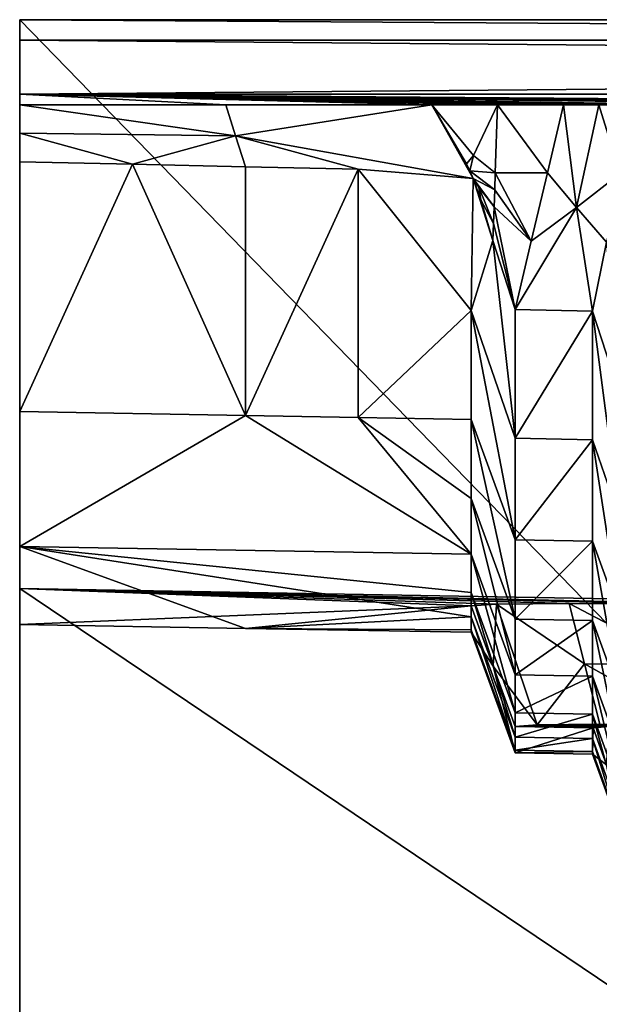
# Model space of a CAD drawing. Header units: inches. Extents: x -10.5 to 10.4, y -7.1 to 7.1.
# Tile 5 of 12: x -10.5 to -8, y 2.8 to 7.1. Entities that reach past the tile are written whole.
import ezdxf

# ---------------------------------------------------------------- set-up
doc = ezdxf.new("R2010")
doc.units = ezdxf.units.IN
doc.layers.get('0').update_dxf_attribs({"true_color": 0xc2ced6})

msp = doc.modelspace()

# ---------------------------------------------------------------- linework, layer by layer
for points in [[(-10.5009, 7.0866), (-10.5009, -7.0866), (3.2786, -7.0866), (-10.5009, 7.0866)], [(3.2786, -7.0866), (3.2786, 7.0866), (-10.5009, 7.0866), (3.2786, -7.0866)], [(-10.5009, 6.7618), (-10.5009, 7.0866), (-10.5009, 6.998), (-10.5009, 6.7618)], [(-10.5009, 5.3779), (-10.5009, 7.0866), (-10.5009, 6.7618), (-10.5009, 5.3779)], [(-10.5009, -5.3779), (-10.5009, -7.0866), (-10.5009, 7.0866), (-10.5009, -5.3779)], [(-10.5009, 7.0866), (-10.5009, 5.3779), (-10.5009, -5.3779), (-10.5009, 7.0866)], [(-10.5009, 7.0866), (3.2786, 7.0866), (3.2786, 6.998), (-10.5009, 7.0866)], [(3.2786, 6.998), (-10.5009, 6.998), (-10.5009, 7.0866), (3.2786, 6.998)], [(3.2786, 6.8799), (-10.5009, 6.998), (3.2786, 6.998), (3.2786, 6.8799)], [(-10.5009, 6.998), (3.2786, 6.8799), (-10.5009, 6.7618), (-10.5009, 6.998)], [(3.2786, 6.7618), (-10.5009, 6.7618), (3.2786, 6.8799), (3.2786, 6.7618)], [(-10.5009, 6.7157), (-10.5009, 6.5913), (-10.5009, 6.7618), (-10.5009, 6.7157)], [(-10.5009, 6.7618), (-10.5009, 6.5913), (-10.5009, 6.4669), (-10.5009, 6.7618)], [(-10.5009, 6.7618), (-10.5009, 6.4669), (-10.5009, 5.3779), (-10.5009, 6.7618)], [(-9.6028, 6.7157), (-10.5009, 6.7157), (-10.5009, 6.7618), (-9.6028, 6.7157)], [(-10.5009, 6.7618), (-8.7046, 6.7157), (-9.6028, 6.7157), (-10.5009, 6.7618)], [(-10.5009, 6.7618), (-8.4173, 6.7157), (-8.7046, 6.7157), (-10.5009, 6.7618)], [(-8.13, 6.7157), (-8.4173, 6.7157), (-10.5009, 6.7618), (-8.13, 6.7157)], [(-10.5009, 6.7618), (-7.8217, 6.7157), (-7.9759, 6.7157), (-10.5009, 6.7618)], [(-8.13, 6.7157), (-10.5009, 6.7618), (-7.9759, 6.7157), (-8.13, 6.7157)], [(-7.8217, 6.7157), (-10.5009, 6.7618), (-7.4738, 6.7157), (-7.8217, 6.7157)], [(-4.294, 6.7157), (-10.5009, 6.7618), (3.2786, 6.7618), (-4.294, 6.7157)], [(-7.4738, 6.7157), (-10.5009, 6.7618), (-6.6788, 6.7157), (-7.4738, 6.7157)], [(-10.5009, 6.7618), (-6.2814, 6.7157), (-6.6788, 6.7157), (-10.5009, 6.7618)], [(-10.5009, 6.7618), (-5.089, 6.7157), (-5.8839, 6.7157), (-10.5009, 6.7618)], [(-10.5009, 6.7618), (-4.6915, 6.7157), (-5.089, 6.7157), (-10.5009, 6.7618)], [(-10.5009, 6.7618), (-5.8839, 6.7157), (-6.2814, 6.7157), (-10.5009, 6.7618)], [(-10.5009, 6.7618), (-4.294, 6.7157), (-4.6915, 6.7157), (-10.5009, 6.7618)], [(-9.5597, 6.5804), (-10.5009, 6.5913), (-10.5009, 6.7157), (-9.5597, 6.5804)], [(-10.5009, 6.7157), (-9.6028, 6.7157), (-9.5597, 6.5804), (-10.5009, 6.7157)], [(-9.5597, 6.5804), (-9.6028, 6.7157), (-8.7046, 6.7157), (-9.5597, 6.5804)], [(-8.7046, 6.7157), (-8.5243, 6.394), (-9.5597, 6.5804), (-8.7046, 6.7157)], [(-8.553, 6.4578), (-8.7046, 6.7157), (-8.523, 6.4943), (-8.553, 6.4578)], [(-8.7046, 6.7157), (-8.4173, 6.7157), (-8.523, 6.4943), (-8.7046, 6.7157)], [(-8.7046, 6.7157), (-8.553, 6.4578), (-8.5243, 6.394), (-8.7046, 6.7157)], [(-8.4173, 6.7157), (-8.4274, 6.4194), (-8.523, 6.4943), (-8.4173, 6.7157)], [(-8.2004, 6.4183), (-8.4274, 6.4194), (-8.4173, 6.7157), (-8.2004, 6.4183)], [(-8.4173, 6.7157), (-8.13, 6.7157), (-8.2004, 6.4183), (-8.4173, 6.7157)], [(-8.0741, 6.2676), (-8.2004, 6.4183), (-8.13, 6.7157), (-8.0741, 6.2676)], [(-8.13, 6.7157), (-7.9759, 6.7157), (-8.0741, 6.2676), (-8.13, 6.7157)], [(-7.8823, 6.4157), (-8.0741, 6.2676), (-7.9759, 6.7157), (-7.8823, 6.4157)], [(-7.9759, 6.7157), (-7.8217, 6.7157), (-7.8823, 6.4157), (-7.9759, 6.7157)], [(-10.0088, 6.456), (-10.5009, 6.5913), (-9.5597, 6.5804), (-10.0088, 6.456)], [(-10.5009, 6.5913), (-10.0088, 6.456), (-10.5009, 6.4669), (-10.5009, 6.5913)], [(-9.5597, 6.5804), (-9.5167, 6.4451), (-10.0088, 6.456), (-9.5597, 6.5804)], [(-9.0246, 6.4341), (-9.5597, 6.5804), (-8.5243, 6.394), (-9.0246, 6.4341)], [(-9.5167, 6.4451), (-9.5597, 6.5804), (-9.0246, 6.4341), (-9.5167, 6.4451)], [(-8.5391, 6.4268), (-8.553, 6.4578), (-8.523, 6.4943), (-8.5391, 6.4268)], [(-8.5391, 6.4268), (-8.523, 6.4943), (-8.4274, 6.4194), (-8.5391, 6.4268)], [(-10.5009, 6.4669), (-10.0088, 6.456), (-10.5009, 5.3779), (-10.5009, 6.4669)], [(-10.5009, 5.3779), (-10.0088, 6.456), (-9.5167, 5.3607), (-10.5009, 5.3779)], [(-10.0088, 6.456), (-9.5167, 6.4451), (-9.5167, 5.3607), (-10.0088, 6.456)], [(-9.5167, 5.3607), (-9.5167, 6.4451), (-9.0246, 6.4341), (-9.5167, 5.3607)], [(-8.553, 6.4578), (-8.5391, 6.4268), (-8.5243, 6.394), (-8.553, 6.4578)], [(-9.0246, 6.4341), (-9.0246, 5.3521), (-9.5167, 5.3607), (-9.0246, 6.4341)], [(-9.0246, 6.4341), (-8.5243, 6.394), (-8.5324, 5.8178), (-9.0246, 6.4341)], [(-8.5324, 5.8178), (-9.0246, 5.3521), (-9.0246, 6.4341), (-8.5324, 5.8178)], [(-8.4299, 6.3453), (-8.5243, 6.394), (-8.5391, 6.4268), (-8.4299, 6.3453)], [(-8.4274, 6.4194), (-8.4299, 6.3453), (-8.5391, 6.4268), (-8.4274, 6.4194)], [(-8.2708, 6.1209), (-8.4299, 6.3453), (-8.4274, 6.4194), (-8.2708, 6.1209)], [(-8.4274, 6.4194), (-8.2004, 6.4183), (-8.2708, 6.1209), (-8.4274, 6.4194)], [(-8.2004, 6.4183), (-8.0741, 6.2676), (-8.2708, 6.1209), (-8.2004, 6.4183)], [(-7.8823, 6.4157), (-7.9428, 6.1157), (-8.0741, 6.2676), (-7.8823, 6.4157)], [(-8.5324, 5.8178), (-8.5243, 6.394), (-8.4375, 6.1231), (-8.5324, 5.8178)], [(-8.4899, 6.3007), (-8.5243, 6.394), (-8.4993, 6.356), (-8.4899, 6.3007)], [(-8.5243, 6.394), (-8.4324, 6.2712), (-8.4993, 6.356), (-8.5243, 6.394)], [(-8.4324, 6.2712), (-8.5243, 6.394), (-8.4299, 6.3453), (-8.4324, 6.2712)], [(-8.5243, 6.394), (-8.4899, 6.3007), (-8.4375, 6.1231), (-8.5243, 6.394)], [(-8.4993, 6.356), (-8.4349, 6.1971), (-8.4899, 6.3007), (-8.4993, 6.356)], [(-8.4349, 6.1971), (-8.4993, 6.356), (-8.4324, 6.2712), (-8.4349, 6.1971)], [(-8.4324, 6.2712), (-8.4299, 6.3453), (-8.2708, 6.1209), (-8.4324, 6.2712)], [(-8.4375, 6.1231), (-8.4899, 6.3007), (-8.4349, 6.1971), (-8.4375, 6.1231)], [(-8.3412, 5.8234), (-8.4349, 6.1971), (-8.4324, 6.2712), (-8.3412, 5.8234)], [(-8.4324, 6.2712), (-8.2708, 6.1209), (-8.3412, 5.8234), (-8.4324, 6.2712)], [(-8.3412, 5.8234), (-8.2708, 6.1209), (-8.0741, 6.2676), (-8.3412, 5.8234)], [(-8.0034, 5.8157), (-8.3412, 5.8234), (-8.0741, 6.2676), (-8.0034, 5.8157)], [(-7.9428, 6.1157), (-8.0034, 5.8157), (-8.0741, 6.2676), (-7.9428, 6.1157)], [(-8.3412, 5.8234), (-8.4375, 6.1231), (-8.4349, 6.1971), (-8.3412, 5.8234)], [(-8.4375, 6.1231), (-8.3412, 5.2614), (-8.5324, 5.8178), (-8.4375, 6.1231)], [(-8.4375, 6.1231), (-8.3412, 5.8234), (-8.3412, 5.2614), (-8.4375, 6.1231)], [(-7.8853, 5.4533), (-8.0034, 5.8157), (-7.9428, 6.1157), (-7.8853, 5.4533)], [(-8.5324, 5.3435), (-9.0246, 5.3521), (-8.5324, 5.8178), (-8.5324, 5.3435)], [(-8.3412, 4.818), (-8.5324, 5.3435), (-8.5324, 5.8178), (-8.3412, 4.818)], [(-8.5324, 5.8178), (-8.3412, 5.2614), (-8.3412, 4.818), (-8.5324, 5.8178)], [(-8.3412, 5.2614), (-8.3412, 5.8234), (-8.0034, 5.8157), (-8.3412, 5.2614)], [(-8.0034, 5.8157), (-8.0034, 5.2547), (-8.3412, 5.2614), (-8.0034, 5.8157)], [(-7.8853, 4.9144), (-8.0034, 5.2547), (-8.0034, 5.8157), (-7.8853, 4.9144)], [(-8.0034, 5.8157), (-7.8853, 5.4533), (-7.8853, 4.9144), (-8.0034, 5.8157)], [(-10.5009, 5.3779), (-10.5009, 4.7896), (-10.5009, -4.7896), (-10.5009, 5.3779)], [(-10.5009, -4.7896), (-10.5009, -5.3779), (-10.5009, 5.3779), (-10.5009, -4.7896)], [(-9.5167, 5.3607), (-10.5009, 4.7896), (-10.5009, 5.3779), (-9.5167, 5.3607)], [(-10.5009, 4.7896), (-9.5167, 5.3607), (-8.5324, 4.7553), (-10.5009, 4.7896)], [(-9.5167, 5.3607), (-9.0246, 5.3521), (-8.5324, 4.7553), (-9.5167, 5.3607)], [(-9.0246, 5.3521), (-8.5324, 5.3435), (-8.5324, 4.9981), (-9.0246, 5.3521)], [(-8.5324, 4.7553), (-9.0246, 5.3521), (-8.5324, 4.9981), (-8.5324, 4.7553)], [(-8.3412, 4.4725), (-8.5324, 4.9981), (-8.5324, 5.3435), (-8.3412, 4.4725)], [(-8.5324, 5.3435), (-8.3412, 4.818), (-8.3412, 4.4725), (-8.5324, 5.3435)], [(-8.3412, 4.818), (-8.3412, 5.2614), (-8.0034, 5.2547), (-8.3412, 4.818)], [(-8.0034, 5.2547), (-8.0034, 4.8121), (-8.3412, 4.818), (-8.0034, 5.2547)], [(-7.8853, 4.4876), (-8.0034, 4.8121), (-8.0034, 5.2547), (-7.8853, 4.4876)], [(-8.0034, 5.2547), (-7.8853, 4.9144), (-7.8853, 4.4876), (-8.0034, 5.2547)], [(-8.3412, 4.2297), (-8.5324, 4.7553), (-8.5324, 4.9981), (-8.3412, 4.2297)], [(-8.5324, 4.9981), (-8.3412, 4.4725), (-8.3412, 4.2297), (-8.5324, 4.9981)], [(-8.3412, 4.4725), (-8.3412, 4.818), (-8.0034, 4.8121), (-8.3412, 4.4725)], [(-8.0034, 4.8121), (-8.0034, 4.4666), (-8.3412, 4.4725), (-8.0034, 4.8121)], [(-7.8853, 4.1421), (-8.0034, 4.4666), (-8.0034, 4.8121), (-7.8853, 4.1421)], [(-8.0034, 4.8121), (-7.8853, 4.4876), (-7.8853, 4.1421), (-8.0034, 4.8121)], [(-10.5009, 4.7896), (-10.5009, 4.4493), (-10.5009, -4.4493), (-10.5009, 4.7896)], [(-10.5009, -4.4493), (-10.5009, -4.7896), (-10.5009, 4.7896), (-10.5009, -4.4493)], [(-10.5009, 4.7896), (-8.5324, 4.7553), (-8.5324, 4.5892), (-10.5009, 4.7896)], [(-8.5324, 4.4827), (-10.5009, 4.7896), (-8.5324, 4.5892), (-8.5324, 4.4827)], [(-8.5324, 4.4827), (-9.5167, 4.4321), (-10.5009, 4.7896), (-8.5324, 4.4827)], [(-9.5167, 4.4321), (-10.5009, 4.4493), (-10.5009, 4.7896), (-9.5167, 4.4321)], [(-8.3412, 4.0636), (-8.5324, 4.5892), (-8.5324, 4.7553), (-8.3412, 4.0636)], [(-8.5324, 4.7553), (-8.3412, 4.2297), (-8.3412, 4.0636), (-8.5324, 4.7553)], [(-10.5009, 4.4493), (-10.5009, 4.6063), (-10.5009, -4.6063), (-10.5009, 4.4493)], [(-7.0755, 4.5304), (-10.5009, 4.6063), (-7.633, 4.5382), (-7.0755, 4.5304)], [(-8.1057, 4.5409), (-7.633, 4.5382), (-10.5009, 4.6063), (-8.1057, 4.5409)], [(2.8191, 4.3738), (-10.5009, 4.6063), (-7.0755, 4.5304), (2.8191, 4.3738)], [(-10.5009, 4.6063), (-8.4215, 4.5382), (-8.1057, 4.5409), (-10.5009, 4.6063)], [(-8.5324, 4.5304), (-8.4215, 4.5382), (-10.5009, 4.6063), (-8.5324, 4.5304)], [(-10.5009, 4.4493), (-8.5324, 4.5304), (-10.5009, 4.6063), (-10.5009, 4.4493)], [(-10.5009, 4.6063), (2.8191, -4.3738), (-10.5009, -4.6063), (-10.5009, 4.6063)], [(-10.5009, 4.6063), (2.8191, 4.3738), (2.8191, -4.3738), (-10.5009, 4.6063)], [(-8.3412, 3.9572), (-8.5324, 4.4827), (-8.5324, 4.5892), (-8.3412, 3.9572)], [(-8.5324, 4.5892), (-8.3412, 4.0636), (-8.3412, 3.9572), (-8.5324, 4.5892)], [(-9.5167, 4.4321), (-8.5324, 4.5304), (-10.5009, 4.4493), (-9.5167, 4.4321)], [(-8.5324, 4.4149), (-8.5324, 4.5304), (-9.5167, 4.4321), (-8.5324, 4.4149)], [(-8.5324, 4.5304), (-8.4368, 4.2677), (-8.4215, 4.5382), (-8.5324, 4.5304)], [(-8.5324, 4.4149), (-8.4368, 4.2677), (-8.5324, 4.5304), (-8.5324, 4.4149)], [(-8.4215, 4.5382), (-8.4368, 4.2677), (-8.2452, 4.0116), (-8.4215, 4.5382)], [(-8.4215, 4.5382), (-8.0389, 4.2775), (-8.1057, 4.5409), (-8.4215, 4.5382)], [(-8.0389, 4.2775), (-8.4215, 4.5382), (-8.2452, 4.0116), (-8.0389, 4.2775)], [(-7.5982, 4.275), (-7.633, 4.5382), (-8.1057, 4.5409), (-7.5982, 4.275)], [(-8.1057, 4.5409), (-8.0389, 4.2775), (-7.5982, 4.275), (-8.1057, 4.5409)], [(-9.5167, 4.4321), (-8.5324, 4.4827), (-8.5324, 4.426), (-9.5167, 4.4321)], [(-8.3412, 3.9005), (-8.5324, 4.426), (-8.5324, 4.4827), (-8.3412, 3.9005)], [(-8.5324, 4.4827), (-8.3412, 3.9572), (-8.3412, 3.9005), (-8.5324, 4.4827)], [(-8.3412, 4.2297), (-8.3412, 4.4725), (-8.0034, 4.4666), (-8.3412, 4.2297)], [(-8.0034, 4.4666), (-8.0034, 4.2238), (-8.3412, 4.2297), (-8.0034, 4.4666)], [(-7.8853, 3.8993), (-8.0034, 4.2238), (-8.0034, 4.4666), (-7.8853, 3.8993)], [(-8.0034, 4.4666), (-7.8853, 4.1421), (-7.8853, 3.8993), (-8.0034, 4.4666)], [(-10.5009, -4.6063), (-10.5009, -4.4493), (-10.5009, 4.4493), (-10.5009, -4.6063)], [(-9.5167, 4.4321), (-8.5324, 4.426), (-8.5324, 4.4149), (-9.5167, 4.4321)], [(-8.3412, 3.8893), (-8.5324, 4.4149), (-8.5324, 4.426), (-8.3412, 3.8893)], [(-8.5324, 4.426), (-8.3412, 3.9005), (-8.3412, 3.8893), (-8.5324, 4.426)], [(-8.5324, 4.4149), (-8.3412, 3.8893), (-8.4368, 4.2677), (-8.5324, 4.4149)], [(-8.2452, 4.0116), (-8.4368, 4.2677), (-8.3412, 4.0049), (-8.2452, 4.0116)], [(-8.3412, 4.0049), (-8.4368, 4.2677), (-8.3412, 3.8893), (-8.3412, 4.0049)], [(-8.2452, 4.0116), (-7.9721, 4.014), (-8.0389, 4.2775), (-8.2452, 4.0116)], [(-7.5633, 4.0116), (-7.5982, 4.275), (-8.0389, 4.2775), (-7.5633, 4.0116)], [(-8.0389, 4.2775), (-7.9721, 4.014), (-7.5633, 4.0116), (-8.0389, 4.2775)], [(-8.3412, 4.0636), (-8.3412, 4.2297), (-8.0034, 4.2238), (-8.3412, 4.0636)], [(-8.0034, 4.2238), (-8.0034, 4.0577), (-8.3412, 4.0636), (-8.0034, 4.2238)], [(-7.8853, 3.7332), (-8.0034, 4.0577), (-8.0034, 4.2238), (-7.8853, 3.7332)], [(-8.0034, 4.2238), (-7.8853, 3.8993), (-7.8853, 3.7332), (-8.0034, 4.2238)], [(-8.3412, 3.9572), (-8.3412, 4.0636), (-8.0034, 4.0577), (-8.3412, 3.9572)], [(-8.0034, 4.0577), (-8.0034, 3.9513), (-8.3412, 3.9572), (-8.0034, 4.0577)], [(-7.8853, 3.6268), (-8.0034, 3.9513), (-8.0034, 4.0577), (-7.8853, 3.6268)], [(-8.0034, 4.0577), (-7.8853, 3.7332), (-7.8853, 3.6268), (-8.0034, 4.0577)], [(-8.3412, 4.0049), (-7.9308, 4.0038), (-8.2452, 4.0116), (-8.3412, 4.0049)], [(-8.3412, 4.0049), (-8.3412, 3.8893), (-8.0013, 3.9989), (-8.3412, 4.0049)], [(-8.3412, 4.0049), (-8.0013, 3.9989), (-7.9308, 4.0038), (-8.3412, 4.0049)], [(-8.0034, 3.8834), (-8.0013, 3.9989), (-8.3412, 3.8893), (-8.0034, 3.8834)], [(-7.9721, 4.014), (-8.2452, 4.0116), (-7.7302, 4.0056), (-7.9721, 4.014)], [(-8.2452, 4.0116), (-7.9308, 4.0038), (-7.7302, 4.0056), (-8.2452, 4.0116)], [(-8.0013, 3.9989), (-8.0034, 3.8834), (-7.9423, 3.8367), (-8.0013, 3.9989)], [(-8.0013, 3.9989), (-7.9423, 3.8367), (-7.9308, 4.0038), (-8.0013, 3.9989)], [(-8.3412, 3.9005), (-8.3412, 3.9572), (-8.0034, 3.9513), (-8.3412, 3.9005)], [(-8.0034, 3.9513), (-8.0034, 3.8946), (-8.3412, 3.9005), (-8.0034, 3.9513)], [(-7.8853, 3.57), (-8.0034, 3.8946), (-8.0034, 3.9513), (-7.8853, 3.57)], [(-8.0034, 3.9513), (-7.8853, 3.6268), (-7.8853, 3.57), (-8.0034, 3.9513)], [(-8.3412, 3.8893), (-8.3412, 3.9005), (-8.0034, 3.8946), (-8.3412, 3.8893)], [(-8.0034, 3.8946), (-8.0034, 3.8834), (-8.3412, 3.8893), (-8.0034, 3.8946)], [(-7.8853, 3.5589), (-8.0034, 3.8834), (-8.0034, 3.8946), (-7.8853, 3.5589)], [(-8.0034, 3.8946), (-7.8853, 3.57), (-7.8853, 3.5589), (-8.0034, 3.8946)], [(-7.9423, 3.8367), (-8.0034, 3.8834), (-7.8853, 3.5589), (-7.9423, 3.8367)]]:
    msp.add_lwpolyline(points)

doc.saveas('drawing.dxf')
